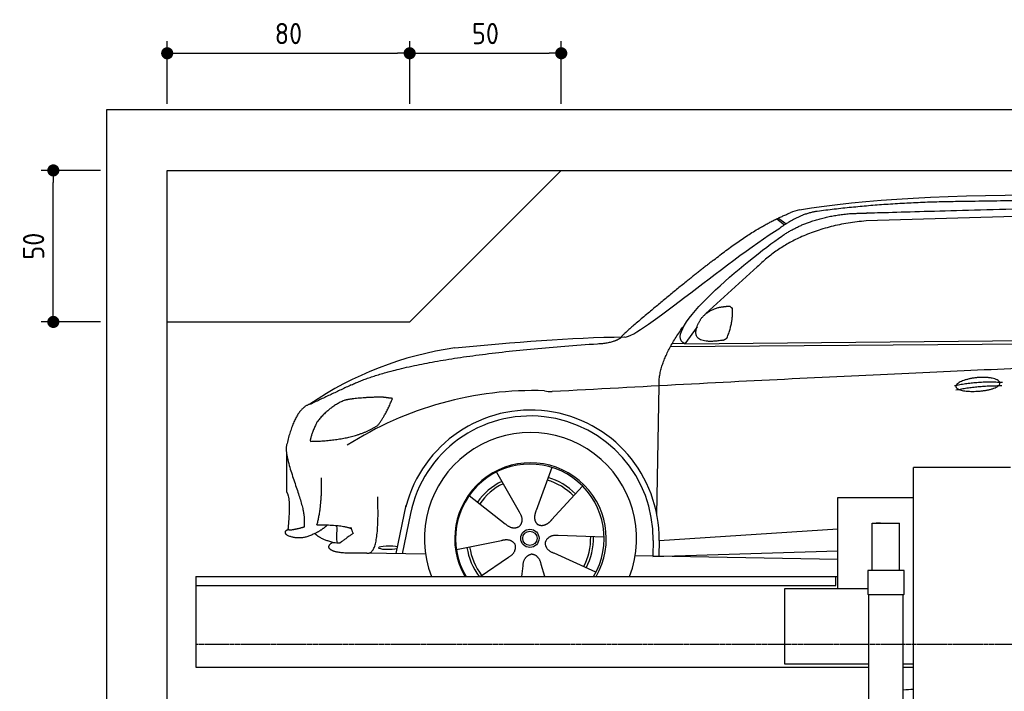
# Model space of a CAD drawing. Header units: millimetres. Extents: x -328 to 6332, y -257 to 9648.
# Tile 4 of 5: x -287 to 2962, y 7431 to 9648. Entities that reach past the tile are written whole.
import ezdxf

# ---------------------------------------------------------------- set-up
doc = ezdxf.new("R2010")
doc.units = ezdxf.units.MM
doc.linetypes.add('GEN3', pattern=[6.25, 5, -1.25])
for name, color, linetype in [('3', 6, 'GEN3'), ('4', 3, 'Continuous'), ('5', 3, 'Continuous'), ('car', 10, 'Continuous')]:
    doc.layers.add(name, color=color, linetype=linetype)
doc.styles.get("Standard").update_dxf_attribs({"font": 'ISOCP.SHX'})
doc.dimstyles.new('GEN-ISO$0', dxfattribs={"dimscale": 20, "dimtxt": 3.5, "dimasz": 2, "dimexe": 2, "dimexo": 1, "dimgap": 1.5, "dimtad": 1, "dimdec": 1, "dimlfac": 0.1, "dimdsep": 46, "dimtxsty": 'Standard', "dimblk": 'PUNKT', "dimcen": 2, "dimclrd": 256, "dimclre": 256, "dimclrt": 2, "dimadec": 0, "dimazin": 0, "dimtp": 0.1, "dimtm": 0.1, "dimtfac": 0.71, "dimtdec": 1, "dimtmove": 2, "dimatfit": 3, "dimldrblk": 'PUNKT', "dimfxl": 0, "dimtolj": 1, "dimarcsym": 0})

# ---------------------------------------------------------------- blocks, each defined once
blk = doc.blocks.new('PUNKT')
at = {"layer": '4', "color": 0, "linetype": 'ByBlock'}
blk.add_line((-0.5, 0), (-1, 0), dxfattribs=at)
at = {"layer": '4', "color": 0, "linetype": 'ByBlock', "const_width": 0.5}
blk.add_lwpolyline([(-0.25, 0, 1), (0.25, 0, 1)], format="xyb", close=True, dxfattribs=at)
blk = doc.blocks.new('*D10')
at = {"layer": '5', "lineweight": -2}
for p, q in [((1000, 9370), (1000, 9576.7)), ((1500, 9370), (1500, 9576.7)), ((1040, 9536.7), (1460, 9536.7))]:
    blk.add_line(p, q, dxfattribs=at)
at = {"layer": 'DEFPOINTS', "color": 0}
for p in [(1500, 9536.7), (1000, 9350), (1500, 9350)]:
    blk.add_point(p, dxfattribs=at)
at = {"layer": '5', "lineweight": -2, "xscale": 40, "yscale": 40, "zscale": 40, "rotation": 180}
blk.add_blockref('PUNKT', (1000, 9536.7), dxfattribs=at)
at = {"layer": '5', "lineweight": -2, "xscale": 40, "yscale": 40, "zscale": 40}
blk.add_blockref('PUNKT', (1500, 9536.7), dxfattribs=at)
at = {"layer": '5', "color": 2, "insert": (1250, 9601.7), "char_height": 70, "attachment_point": 5}
blk.add_mtext('\\A1;50', dxfattribs=at)
blk = doc.blocks.new('*D11')
at = {"layer": '5', "lineweight": -2}
for p, q in [((200, 9370), (200, 9576.7)), ((1000, 9370), (1000, 9576.7)), ((240, 9536.7), (960, 9536.7))]:
    blk.add_line(p, q, dxfattribs=at)
at = {"layer": 'DEFPOINTS', "color": 0}
for p in [(1000, 9536.7), (200, 9350), (1000, 9350)]:
    blk.add_point(p, dxfattribs=at)
at = {"layer": '5', "lineweight": -2, "xscale": 40, "yscale": 40, "zscale": 40, "rotation": 180}
blk.add_blockref('PUNKT', (200, 9536.7), dxfattribs=at)
at = {"layer": '5', "lineweight": -2, "xscale": 40, "yscale": 40, "zscale": 40}
blk.add_blockref('PUNKT', (1000, 9536.7), dxfattribs=at)
at = {"layer": '5', "color": 2, "insert": (600, 9601.7), "char_height": 70, "attachment_point": 5}
blk.add_mtext('\\A1;80', dxfattribs=at)
blk = doc.blocks.new('*D12')
at = {"layer": '5', "lineweight": -2}
for p, q in [((-20, 9150), (-215.7, 9150)), ((-175.7, 8690), (-175.7, 9110)), ((-20, 8650), (-215.7, 8650))]:
    blk.add_line(p, q, dxfattribs=at)
at = {"layer": 'DEFPOINTS', "color": 0}
for p in [(-175.7, 9150), (0, 9150), (0, 8650)]:
    blk.add_point(p, dxfattribs=at)
at = {"layer": '5', "lineweight": -2, "xscale": 40, "yscale": 40, "zscale": 40}
for p, rotation in [((-175.7, 9150), 90), ((-175.7, 8650), 270)]:
    blk.add_blockref('PUNKT', p, dxfattribs=dict(at, rotation=rotation))
at = {"layer": '5', "color": 2, "insert": (-240.7, 8900), "char_height": 70, "attachment_point": 5, "rotation": 90}
blk.add_mtext('\\A1;50', dxfattribs=at)

msp = doc.modelspace()

# ---------------------------------------------------------------- linework, layer by layer
for p, q in [((1000, 8650), (1500, 9150)), ((200, 8650), (1000, 8650)), ((2982, 8170), (2662, 8170)), ((2412, 8070), (2662, 8070)), ((2412, 7770), (2412, 8070)), ((2526, 7985.448), (2616, 7985.448)), ((2526, 7830), (2526, 7985.448)), ((2553.503, 7985.448), (2538.503, 7985.448)), ((2616, 7830), (2616, 7985.448)), ((2631, 7830), (2511, 7830)), ((2511, 7830), (2511, 7751)), ((2631, 7751), (2631, 7830)), ((295, 7810), (2412, 7810)), ((295, 7810), (295, 7510)), ((2406, 7780), (2406, 7810)), ((2237.5, 7520), (2237.5, 7770)), ((2237.5, 7770), (2511, 7770)), ((2511, 7751), (2512, 7750)), ((2512, 7750), (2630, 7750)), ((2513.5, 7750), (2513.5, 3990)), ((2628.5, 3990), (2628.5, 7750)), ((2630, 7750), (2631, 7751)), ((295, 7510), (2513.5, 7510)), ((2513.5, 7520), (2237.5, 7520)), ((2662, 7520), (2628.5, 7520)), ((2628.5, 7510), (2662, 7510))]:
    msp.add_line(p, q)
for points in [[(5600, 3950), (5600, 6150), (5600, 9350), (0, 9350), (0, 0), (5600, 0), (5600, 3750), (5698.53, 3750), (5718.661, 3797.939), (5691.114, 3865.733), (5726.078, 3899.63), (5711.245, 3950), (5400, 3950), (5400, 200), (4950, 192.931), (4950, 91.608), (4850, 91.608), (4850, 176.952), (200, 250), (200, 9150), (5400, 9150), (5400, 3950)], [(2662, 6830), (2662, 8170)], [(2616, 7830), (2526, 7830)], [(295, 7780), (2135.5, 7780), (2406, 7780)]]:
    msp.add_lwpolyline(points)
at = {"layer": '3'}
msp.add_line((5360, 7585), (295, 7585), dxfattribs=at)
at = {"layer": 'car'}
for p, q in [((3099.752, 9000.766), (2506.073, 8983.428)), ((2210.704, 8990.207), (2236.423, 8970.257)), ((2216.499, 8992.975), (2241.562, 8973.553)), ((2146.604, 8831.513), (1977.21, 8677.558)), ((1947.941, 8634.121), (1907.347, 8578.087)), ((1860.449, 8568.743), (4503.687, 8589.755)), ((1907.347, 8578.087), (1866.115, 8578.784)), ((1907.347, 8578.087), (4559.162, 8603.751)), ((1815.419, 8013.555), (1822.613, 8439.1)), ((593.743, 8216.872), (593.743, 8088.614)), ((1286.267, 8154.646), (1360.91, 8022.904)), ((1468.414, 8170.04), (1416.94, 8027.64)), ((1570.524, 8108.274), (1468.296, 7996.575)), ((1195.971, 8076.62), (1315.495, 7983.661)), ((955.404, 7885.307), (988.808, 8045.735)), ((1002.527, 8017.473), (974.933, 7884.958)), ((1822.715, 7929.01), (2412, 7966.605)), ((1154.325, 7898.631), (1302.684, 7928.91)), ((1641.451, 7939.799), (1490.114, 7944.75)), ((1803.1, 7928.162), (1802.248, 7877.759)), ((1822.715, 7929.01), (1821.972, 7876.439)), ((1802.216, 7875.825), (2412, 7894.787)), ((1052.393, 7883.577), (858.163, 7887.041)), ((1232.142, 7810), (1325.973, 7873.591)), ((1614.263, 7823.6), (1476.44, 7886.307)), ((1744.044, 7878.743), (2412, 7867.452)), ((1813.097, 7876.163), (1813.121, 7877.576)), ((1370.178, 7810), (1374.086, 7844.488)), ((1445.327, 7810), (1433.894, 7849.543))]:
    msp.add_line(p, q, dxfattribs=at)
for radius in [30.149, 23.625]:
    msp.add_circle((1396.483, 7935.837), radius, dxfattribs=at)
for centre, radius, start, end in [((2325.083, 8849.838), 174.504, 102.873624, 113.540049), ((1305.499, 7452.67), 1122.346, 98.039453, 124.437686), ((1410.127, 7282.319), 1141.189, 88.248758, 122.671184), ((1471.435, 8537.335), 117.375, 256.985519, 269.188375), ((1398.595, 7935), 424.162, 359.190822, 165.728928), ((1398.595, 7935), 404.563, 359.031542, 168.237431), ((1398.595, 7935), 350, 339.075167, 200.924833), ((1398.595, 7935), 250, 329.999999, 210.000001), ((1396.483, 7935.837), 245, 329.094752, 210.905248), ((1396.483, 7935.837), 209.639, 116.262002, 145.39945), ((1396.483, 7935.837), 200.649, 44.115177, 73.546276), ((1396.483, 7935.837), 209.639, 44.262002, 73.39945), ((1396.483, 7935.837), 200.649, 116.115177, 145.546276), ((1396.483, 7935.837), 200.649, 332.115177, 1.546276), ((1396.483, 7935.837), 209.639, 332.262002, 1.39945), ((1396.483, 7935.837), 209.639, 188.262002, 216.888086), ((1396.483, 7935.837), 200.649, 188.115177, 217.546276)]:
    msp.add_arc(centre, radius, start, end, dxfattribs=at)
msp.add_ellipse((930.719, 7904.726), major_axis=(33.601, 0), ratio=0.15727376, start_param=0.51347262, end_param=5.70424138, dxfattribs=at)
for points, degree in [([(2286.203, 9019.956), (2698.159, 9091.514), (3458.346, 9079.032), (4630.852, 9026.48)], 3), ([(2816.677, 9047.22), (2573.847, 9044.889), (2344.732, 9014.945)], 2), ([(3780.92, 9041.384), (3432.56, 9057.582), (2816.677, 9047.22)], 2), ([(2003.447, 8854.503), (2140.582, 8964.71), (2255.388, 9009.82)], 2), ([(2344.732, 9014.945), (2289.457, 9008.167), (2220.59, 8959.507)], 2), ([(2227.194, 8932.829), (2319.07, 8996.827), (2455.9, 9007.775)], 2), ([(2506.073, 8983.428), (2281.126, 8964.354), (2146.604, 8831.513)], 2), ([(1707.475, 8600.73), (1734.831, 8581.958), (2043.11, 8848.903), (2220.59, 8959.507)], 3), ([(1907.347, 8578.087), (1823.976, 8617.389), (2115.752, 8856.395), (2227.194, 8932.829)], 3), ([(2003.447, 8854.503), (1922.9, 8793.26), (1821.292, 8708.878), (1692.939, 8602.47), (1698.882, 8600.612)], 4), ([(1956.041, 8651.847), (1972.277, 8682.278), (2014.867, 8696.726)], 2), ([(2014.867, 8696.726), (2043.526, 8702.751), (2056.428, 8701.642)], 2), ([(2047.061, 8597.478), (2067.98, 8650.672), (2064.973, 8695.534)], 2), ([(2056.428, 8701.642), (2062.528, 8695.627), (2064.973, 8695.534)], 2), ([(1822.613, 8439.1), (1819.494, 8522.643), (1907.329, 8640.759)], 2), ([(2033.611, 8589.677), (1911.568, 8569.815), (1956.041, 8651.847)], 2), ([(807.415, 8442.135), (1011.014, 8538.105), (1619.787, 8578.087)], 2), ([(1148.534, 8563.986), (1344.679, 8583.733), (1529.75, 8598.501), (1707.475, 8600.73)], 3), ([(1619.787, 8578.087), (1674.804, 8580.462), (1698.585, 8599.603)], 2), ([(2033.611, 8589.677), (2039.617, 8591.463), (2047.061, 8597.478)], 2), ([(4778.456, 8534.052), (3901.801, 8554.437), (1469.772, 8419.972)], 2), ([(2796.847, 8439.629), (2872.271, 8456.525), (2955.785, 8450.741)], 2), ([(807.415, 8442.135), (673.736, 8379.021)], 1), ([(2801.93, 8425.779), (2875.938, 8440.372), (2953.853, 8439.629)], 2), ([(783.82, 8390.883), (730.239, 8367.202), (694.144, 8319.36)], 2), ([(910.693, 8401.803), (824.464, 8400.688), (783.82, 8390.883)], 2), ([(894.391, 8308.191), (921.932, 8343.923), (943.344, 8397.461)], 2), ([(943.344, 8397.461), (925.579, 8399.368), (910.693, 8401.803)], 2), ([(673.736, 8379.021), (623.658, 8368.688), (595.245, 8248.405)], 2), ([(694.144, 8319.36), (673.718, 8276.219), (671.71, 8258.091)], 2), ([(672.99, 8255.793), (817.46, 8258.096), (894.391, 8308.191)], 2), ([(671.71, 8258.091), (675.069, 8257.936), (672.99, 8255.793)], 2), ([(595.245, 8248.405), (577.079, 8202.57), (651.675, 8057.297), (655.332, 8019.835), (651.506, 7972.656)], 4), ([(694.144, 7980.207), (711.091, 8040.588), (709.298, 8135.455)], 2), ([(593.743, 8088.614), (608.452, 8070.394), (598.595, 7968.021)], 2), ([(858.163, 7887.041), (902.05, 7876.42), (894.391, 8072.947)], 2), ([(1416.94, 8027.64), (1412.402, 8015.085), (1408.45, 8001.056), (1412.829, 7987.259), (1423.635, 7980.724)], 4), ([(1360.91, 8022.904), (1378.948, 7996.513), (1362.184, 7975.53)], 2), ([(1468.296, 7996.575), (1459.284, 7986.727), (1448.692, 7976.714), (1434.44, 7974.188), (1423.635, 7980.724)], 4), ([(596.543, 7945.268), (585.293, 7953.401), (593.293, 7962.594)], 2), ([(593.293, 7962.594), (596.684, 7963.753), (600.25, 7964.689)], 2), ([(605.507, 7962.229), (599.18, 7963.594), (598.595, 7968.021)], 2), ([(651.506, 7972.656), (627.167, 7965.437), (605.507, 7962.229)], 2), ([(684.51, 7950.589), (710.431, 7963.037), (728.575, 7980.011)], 2), ([(694.144, 7980.207), (773.401, 7981.504), (807.415, 7968.021)], 2), ([(761.798, 7920.677), (756.489, 7927.461), (763.908, 7977.193), (757.852, 7978.238)], 3), ([(807.415, 7968.021), (801.819, 7981.031), (813.334, 7951.455)], 2), ([(1315.495, 7983.661), (1338.991, 7961.986), (1362.184, 7975.53)], 2), ([(684.51, 7950.589), (639.062, 7926.556), (596.543, 7945.268)], 2), ([(745.913, 7922.141), (704.278, 7933.613), (686.965, 7951.787)], 2), ([(737.762, 7916.732), (743.796, 7929.449), (762.612, 7914.77), (774.454, 7923.644)], 3), ([(813.334, 7951.455), (812.085, 7951.84), (774.454, 7923.644)], 2), ([(1302.684, 7928.91), (1333.358, 7937.91), (1348.133, 7915.482)], 2), ([(1490.114, 7944.75), (1458.365, 7948.474), (1447.563, 7923.885)], 2), ([(1325.973, 7873.591), (1353.848, 7889.24), (1348.133, 7915.482)], 2), ([(1476.44, 7886.307), (1446.334, 7897.056), (1447.563, 7923.885)], 2), ([(1374.086, 7844.488), (1375.005, 7876.442), (1400.901, 7883.564)], 2), ([(1433.894, 7849.543), (1427.625, 7880.889), (1400.901, 7883.564)], 2), ([(2628.5, 7436.091), (2639.681, 7436.893), (2650.847, 7437.645), (2662, 7438.353)], 3)]:
    msp.add_open_spline(points, degree=degree, dxfattribs=at)
for points, degree, knots in [([(2455.9, 9007.775), (2482.828, 9008.821), (2621.844, 9013.195), (3643.063, 9042.702), (4263.337, 9041.938), (4733.756, 8886.345), (4698.187, 8699.673)], 4, [0.082131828, 0.082131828, 0.082131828, 0.082131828, 0.082131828, 0.258851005, 0.508851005, 1, 1, 1, 1, 1]), ([(2801.93, 8436.481), (2801.068, 8444.722), (2822.071, 8461.069), (2904.744, 8481.2), (2997.709, 8448.128), (2911.415, 8416.494), (2826.64, 8417.129), (2802.791, 8428.246), (2801.93, 8436.481)], 5, [0, 0, 0, 0, 0, 0, 0.30010604, 0.50010604, 0.70010604, 1, 1, 1, 1, 1, 1]), ([(858.163, 7887.041), (833.489, 7887.481), (777.869, 7883.413), (739.161, 7890.34), (729.371, 7906.815), (737.762, 7916.732)], 4, [0, 0, 0, 0, 0, 0.59786584, 1, 1, 1, 1, 1])]:
    msp.add_open_spline(points, degree=degree, knots=knots, dxfattribs=at)

# ---------------------------------------------------------------- dimensions: what is measured, and where the dimension line sits
at = {"layer": '5'}
for base, p1, p2, picture, middle in [((1000, 9536.653), (200, 9350), (1000, 9350), '*D11', (600, 9601.653)), ((1500, 9536.653), (1000, 9350), (1500, 9350), '*D10', (1250, 9601.653))]:
    dim = msp.add_linear_dim(base=base, p1=p1, p2=p2, dimstyle='GEN-ISO$0', override={"dimlfac": 0.1}, dxfattribs=at)
    dim.commit()
    dim.dimension.update_dxf_attribs({"geometry": picture, "text_midpoint": middle})
dim = msp.add_linear_dim(base=(-175.682, 9150), p1=(0, 8650), p2=(0, 9150), angle=90, dimstyle='GEN-ISO$0', override={"dimlfac": 0.1}, dxfattribs=at)
dim.commit()
dim.dimension.update_dxf_attribs({"geometry": '*D12', "text_midpoint": (-240.682, 8900)})

doc.saveas('drawing.dxf')
